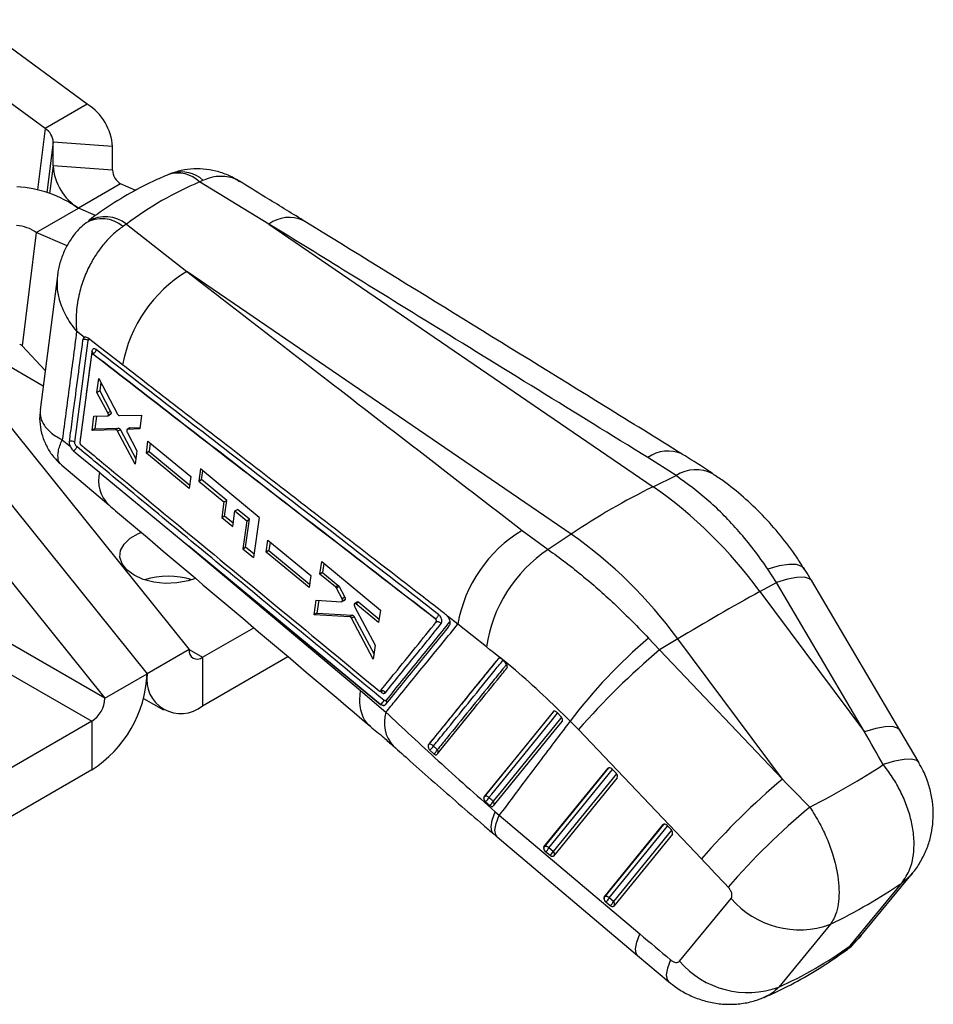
# Model space of a CAD drawing. Extents: x 64 to 609, y 23 to 424.
# Tile 8 of 8: x 511 to 609, y 296 to 401. Entities that reach past the tile are written whole.
import ezdxf

# ---------------------------------------------------------------- set-up
doc = ezdxf.new("R2010")
doc.units = 0
doc.header["$LTSCALE"] = 1.5
doc.layers.get('0').update_dxf_attribs({"linetype": 'CONTINUOUS'})

msp = doc.modelspace()

# ---------------------------------------------------------------- linework, layer by layer
at = {"color": 7, "linetype": 'CONTINUOUS'}
for p, q in [((518.4689, 391.88), (506.2033, 400.8884)), ((513.9787, 389.2879), (501.7131, 398.2963)), ((518.4689, 391.88), (513.9787, 389.2879)), ((514.8261, 385.3158), (514.8437, 387.8376)), ((521.1647, 387.3599), (514.8437, 387.8376)), ((521.1471, 384.8381), (521.1647, 387.3599)), ((521.1471, 384.8381), (514.8261, 385.3158)), ((522.012, 383.3879), (517.5219, 380.7958)), ((523.6348, 382.6894), (522.012, 383.3879)), ((530.4276, 383.5931), (530.7943, 383.7737)), ((537.8316, 379.1044), (530.4276, 383.5931)), ((513.0318, 378.2037), (517.5219, 380.7958)), ((519.348, 380.0098), (517.5219, 380.7958)), ((522.6508, 379.1037), (522.2584, 378.846)), ((522.6508, 379.1037), (529.0742, 374.0489)), ((537.8316, 379.1044), (578.7957, 351.1097)), ((513.0318, 378.2037), (511.5061, 366.1391)), ((516.32, 376.7885), (513.0318, 378.2037)), ((570.0383, 346.0542), (529.0742, 374.0489)), ((515.2762, 373.5714), (513.4435, 359.3133)), ((518.1669, 367.0258), (517.3289, 367.6697)), ((517.1362, 355.8656), (518.5704, 366.6818)), ((513.7671, 361.8308), (506.6333, 365.949)), ((511.5061, 366.1391), (513.9829, 363.5099)), ((519.0724, 365.2531), (519.0713, 365.2525)), ((519.0723, 365.2533), (519.0724, 365.2531)), ((518.923, 365.2052), (517.6755, 355.8363)), ((505.2652, 363.6801), (529.3314, 333.7419)), ((519.498, 361.1668), (519.6909, 362.6479)), ((519.6909, 362.6479), (521.6956, 358.8443)), ((519.9034, 362.2447), (519.7845, 361.3322)), ((500.7751, 361.088), (524.8413, 331.1498)), ((519.7845, 361.3322), (519.498, 361.1668)), ((520.6649, 358.9697), (519.498, 361.1668)), ((519.7845, 361.3322), (520.9514, 359.135)), ((520.9514, 359.135), (520.6649, 358.9697)), ((496.2849, 358.4959), (520.3512, 328.5577)), ((518.968, 357.1014), (519.1682, 358.6363)), ((519.1682, 358.6363), (520.6236, 358.6592)), ((519.4336, 358.6405), (519.2545, 357.2668)), ((520.6626, 358.6699), (520.9492, 358.8353)), ((520.9917, 358.8923), (520.7052, 358.7269)), ((521.8931, 358.6802), (524.2447, 358.7204)), ((524.2447, 358.7204), (524.0516, 357.2639)), ((519.2545, 357.2668), (518.968, 357.1014)), ((521.5026, 357.1797), (518.968, 357.1014)), ((519.2545, 357.2668), (521.7892, 357.3452)), ((521.7892, 357.3452), (521.5026, 357.1797)), ((521.9869, 357.1825), (521.7003, 357.0171)), ((523.5533, 353.5124), (521.7003, 357.0171)), ((521.9869, 357.1825), (523.6285, 354.078)), ((522.7115, 356.9118), (523.7434, 354.9423)), ((523.0025, 357.3744), (522.7159, 357.2089)), ((523.0396, 357.3851), (522.753, 357.2196)), ((524.0516, 357.2639), (522.753, 357.2196)), ((523.0396, 357.3851), (524.0724, 357.4203)), ((515.8027, 356.1156), (516.665, 355.3903)), ((524.7669, 354.6923), (524.935, 355.9539)), ((524.935, 355.9539), (529.5043, 352.183)), ((517.7767, 355.5818), (517.7893, 355.5706)), ((523.7434, 354.9423), (523.5533, 353.5124)), ((525.0536, 354.8579), (524.7669, 354.6923)), ((525.1734, 355.7571), (525.0536, 354.8579)), ((525.0536, 354.8579), (529.3821, 351.2818)), ((529.333, 350.9197), (524.7669, 354.6923)), ((581.2175, 352.2848), (578.2237, 354.2049)), ((515.7394, 353.4081), (520.7486, 349.1666)), ((519.7576, 352.6508), (519.956, 352.4868)), ((530.5329, 352.9953), (530.3567, 351.6956)), ((536.7878, 347.8384), (530.5329, 352.9953)), ((530.6437, 351.8612), (530.7709, 352.7991)), ((474.0357, 352.0292), (518.937, 326.1083)), ((519.956, 352.4868), (529.29, 344.7753)), ((529.5043, 352.183), (529.333, 350.9197)), ((530.3567, 351.6956), (530.6437, 351.8612)), ((530.3567, 351.6956), (533.0359, 349.4841)), ((533.323, 349.6499), (530.6437, 351.8612)), ((578.7957, 351.1097), (581.2175, 352.2848)), ((533.0359, 349.4841), (533.323, 349.6499)), ((533.0941, 347.981), (533.323, 349.6499)), ((533.0359, 349.4841), (532.8069, 347.8152)), ((533.9642, 346.8585), (534.1942, 348.528)), ((534.1942, 348.528), (534.4814, 348.6938)), ((534.1942, 348.528), (535.4582, 347.4846)), ((535.7454, 347.6505), (534.4814, 348.6938)), ((532.8069, 347.8152), (533.0941, 347.981)), ((532.8069, 347.8152), (533.9642, 346.8585)), ((534.0141, 347.2205), (533.0941, 347.981)), ((535.4582, 347.4846), (535.0448, 344.5)), ((535.332, 344.6659), (535.7454, 347.6505)), ((535.4582, 347.4846), (535.7454, 347.6505)), ((536.7878, 347.8384), (536.1919, 343.5505)), ((564.8007, 346.456), (567.5774, 344.4105)), ((537.5427, 344.1295), (537.7196, 345.3962)), ((537.7196, 345.3962), (542.2884, 341.6249)), ((570.0383, 346.0542), (567.5774, 344.4105)), ((529.29, 344.7753), (547.6001, 329.3732)), ((535.0448, 344.5), (535.332, 344.6659)), ((535.0448, 344.5), (536.1919, 343.5505)), ((536.2422, 343.9125), (535.332, 344.6659)), ((537.8301, 344.2954), (537.5427, 344.1295)), ((537.9565, 345.2006), (537.8301, 344.2954)), ((537.8301, 344.2954), (542.1597, 340.7178)), ((542.1084, 340.3565), (537.5427, 344.1295)), ((543.264, 341.7955), (543.4515, 343.1174)), ((543.6879, 342.9226), (543.5516, 341.9616)), ((591.9205, 340.8991), (591.0033, 342.3109)), ((542.2884, 341.6249), (542.1084, 340.3565)), ((543.5516, 341.9616), (543.264, 341.7955)), ((544.9236, 340.4266), (543.264, 341.7955)), ((543.5516, 341.9616), (545.2113, 340.5927)), ((545.2113, 340.5927), (544.9236, 340.4266)), ((545.3037, 340.4751), (545.016, 340.309)), ((545.6167, 339.1655), (545.016, 340.309)), ((545.3037, 340.4751), (545.9045, 339.3316)), ((590.1614, 339.9364), (591.9205, 340.8991)), ((601.3122, 324.9851), (591.9205, 340.8991)), ((605.0673, 325.1534), (595.6756, 341.0675)), ((542.644, 337.4438), (542.8684, 339.0154)), ((542.8684, 339.0154), (545.5637, 338.8518)), ((545.6115, 338.8625), (545.8993, 339.0287)), ((545.9045, 339.3316), (545.6167, 339.1655)), ((545.9348, 339.0674), (545.647, 338.9012)), ((590.1614, 339.9364), (601.3122, 324.9851)), ((543.13, 338.9995), (542.9315, 337.6097)), ((546.9575, 338.355), (549.166, 334.2278)), ((547.2485, 338.8266), (546.9606, 338.6604)), ((547.3922, 338.7938), (547.1044, 338.6277)), ((549.516, 336.6383), (547.1044, 338.6277)), ((547.3922, 338.7938), (549.5682, 336.999)), ((549.7077, 337.9625), (549.516, 336.6383)), ((542.9315, 337.6097), (542.644, 337.4438)), ((546.439, 337.2448), (542.644, 337.4438)), ((542.9315, 337.6097), (546.7268, 337.411)), ((546.7268, 337.411), (546.439, 337.2448)), ((546.9142, 337.2516), (546.6264, 337.0854)), ((548.9443, 332.7063), (546.6264, 337.0854)), ((546.9142, 337.2516), (549.0254, 333.2629)), ((555.5763, 337.0271), (555.5699, 337.0235)), ((555.5759, 337.0277), (555.5763, 337.0271)), ((557.9565, 336.449), (556.852, 337.2973)), ((556.852, 337.2973), (556.8642, 337.2807)), ((530.7457, 332.9253), (536.2129, 336.0814)), ((561.0023, 334.0346), (557.9565, 336.449)), ((578.3, 334.9774), (579.4665, 333.7096)), ((581.404, 334.8809), (579.4665, 333.7096)), ((592.5548, 319.9295), (581.404, 334.8809)), ((549.166, 334.2278), (548.9443, 332.7063)), ((529.3314, 333.7419), (524.8413, 331.1498)), ((530.7457, 327.7402), (539.8558, 332.9994)), ((530.7457, 332.9253), (530.7457, 327.7402)), ((562.2772, 332.7961), (562.2804, 332.798)), ((563.0341, 332.3476), (562.6068, 332.7451)), ((579.4665, 333.7096), (592.5548, 319.9295)), ((563.1274, 332.2376), (563.0341, 332.3476)), ((520.3512, 328.5577), (524.8413, 331.1498)), ((524.4662, 328.5419), (526.571, 327.3268)), ((547.6001, 329.3732), (550.2994, 327.0667)), ((549.7235, 327.9064), (549.7171, 327.9027)), ((568.1196, 327.1275), (560.7503, 318.0644)), ((568.1196, 327.1275), (568.1506, 327.1454)), ((568.5433, 327.0241), (568.5345, 327.0332)), ((568.9595, 326.5858), (568.5433, 327.0241)), ((518.937, 326.1083), (506.6333, 319.0055)), ((518.937, 326.1083), (518.937, 320.9232)), ((583.9141, 311.4292), (570.8258, 325.2092)), ((607.1172, 321.6769), (605.0677, 325.1528)), ((554.8318, 323.6116), (554.8303, 323.6107)), ((554.9799, 323.0367), (555.3947, 322.6365)), ((518.937, 320.9232), (506.6333, 313.8205)), ((567.1398, 312.708), (573.97, 321.1025)), ((574.007, 321.1238), (567.1768, 312.7294)), ((573.97, 321.1025), (574.007, 321.1238)), ((574.4003, 321.0032), (574.824, 320.5691)), ((574.9538, 320.081), (568.1631, 311.7352)), ((560.7798, 318.0815), (560.7503, 318.0644)), ((560.8517, 317.5943), (560.9225, 317.5223)), ((560.9225, 317.5223), (561.3762, 317.1316)), ((561.7274, 317.0594), (561.7515, 317.0776)), ((561.9519, 316.4639), (562.3783, 316.094)), ((562.3783, 316.094), (577.3561, 303.4416)), ((573.5577, 307.368), (579.8396, 315.0886)), ((579.8766, 315.11), (573.5946, 307.3893)), ((579.8396, 315.0886), (579.8766, 315.11)), ((580.2699, 314.9893), (580.6936, 314.5552)), ((580.8233, 314.0671), (574.581, 306.3951)), ((562.1379, 313.7916), (577.1158, 301.1392)), ((567.1768, 312.7294), (567.1398, 312.708)), ((567.7844, 311.7865), (567.3212, 312.172)), ((568.1332, 312.2335), (567.67, 312.619)), ((600.9303, 303.2348), (606.4252, 309.9276)), ((599.776, 302.1629), (605.271, 308.8557)), ((573.5946, 307.3893), (573.5577, 307.368)), ((574.2023, 306.4465), (573.739, 306.8319)), ((574.551, 306.8935), (574.0878, 307.2789)), ((581.5872, 300.5291), (587.0822, 307.2219)), ((597.6648, 304.4648), (592.1698, 297.772)), ((577.1152, 301.1396), (580.4017, 298.3658))]:
    msp.add_line(p, q, dxfattribs=at)
at = {"color": 8, "linetype": 'CONTINUOUS'}
for p, q in [((513.9787, 389.2879), (513.1509, 382.7412)), ((514.8437, 387.8376), (514.1639, 382.4621)), ((514.8261, 385.3158), (514.4531, 382.3667)), ((520.3512, 328.5577), (477.167, 353.4874)), ((529.3314, 333.7417), (530.7457, 332.9253)), ((549.6713, 329.3134), (549.8357, 329.1777)), ((567.67, 312.619), (574.4502, 320.9521)), ((574.8714, 320.515), (568.1332, 312.2335)), ((574.007, 321.1238), (574.029, 321.1458)), ((574.0878, 307.2789), (580.3198, 314.9382)), ((579.8766, 315.11), (579.8986, 315.1319)), ((580.741, 314.5011), (574.551, 306.8935)), ((599.1509, 301.5883), (599.776, 302.1629))]:
    msp.add_line(p, q, dxfattribs=at)
at = {"color": 7, "linetype": 'CONTINUOUS', "flags": 128}
for points in [[(522.2315, 364.0998), (521.7077, 364.5048), (519.567, 366.1598), (518.567, 366.9329)], [(516.9997, 354.93), (517.497, 354.519), (519.7576, 352.6508)], [(519.956, 352.4868), (539.49, 336.3565), (549.7235, 327.9064)], [(530.0106, 341.326), (529.2, 341.0622), (528.0147, 340.849), (526.7754, 340.8057), (525.5542, 340.9349), (524.4221, 341.229), (523.4448, 341.671), (522.6791, 342.2352), (522.1696, 342.8888), (521.9458, 343.5938), (522.0207, 344.3092), (522.3901, 344.9935), (523.0324, 345.6068), (523.9103, 346.1136), (524.2122, 346.2403)], [(549.7171, 327.9027), (533.3558, 341.4169), (529.29, 344.7753)], [(543.4515, 343.1174), (546.5796, 340.54), (549.7077, 337.9625)], [(568.1506, 327.1454), (564.447, 322.5913), (560.7798, 318.0815)], [(561.7515, 317.0776), (562.0592, 317.456), (563.2948, 318.9752), (568.2382, 325.0525), (569.0866, 326.0955)], [(568.1631, 311.7352), (568.1324, 311.7068), (568.0942, 311.6881), (568.0498, 311.6795), (568.0005, 311.6812), (567.9477, 311.6933), (567.893, 311.7154), (567.838, 311.7468), (567.7844, 311.7865)], [(574.581, 306.3951), (574.5502, 306.3668), (574.5121, 306.348), (574.4677, 306.3394), (574.4183, 306.3412), (574.3655, 306.3533), (574.3108, 306.3753), (574.2558, 306.4067), (574.2023, 306.4465)]]:
    msp.add_lwpolyline(points, dxfattribs=at)
at = {"color": 8, "linetype": 'CONTINUOUS', "flags": 128}
for points in [[(594.8936, 342.3499), (594.6315, 342.6101), (594.0515, 342.8104), (593.2334, 342.8267), (592.2055, 342.6582), (591.0033, 342.3109)], [(595.6756, 341.0675), (595.4378, 341.2961), (594.8937, 341.4532), (594.1069, 341.4381), (593.1044, 341.2513), (591.9205, 340.8991)], [(562.3193, 332.8314), (562.3088, 332.8246), (562.2804, 332.798)], [(561.2805, 317.9633), (561.5891, 318.3431), (562.8238, 319.8621), (567.7635, 325.9387), (568.5986, 326.9659)], [(569.009, 326.5253), (568.7548, 326.2126), (567.5193, 324.6932), (562.5782, 318.6157), (561.7316, 317.5743)], [(568.2597, 327.1824), (568.2065, 327.1701), (568.1506, 327.1454)], [(605.0673, 325.1534), (604.8295, 325.382), (604.2854, 325.5391), (603.4986, 325.524), (602.4961, 325.3372), (601.3122, 324.9851)], [(607.1177, 321.6761), (606.8691, 321.9113), (606.3153, 322.0634), (605.5164, 322.0414), (604.5, 321.8459), (603.3015, 321.4839)], [(574.007, 321.1238), (574.062, 321.1483), (574.1009, 321.1583)], [(561.7293, 314.1388), (561.5731, 314.3469), (561.4966, 314.8534), (561.6243, 315.567), (561.9519, 316.4639)], [(562.1379, 313.7916), (561.993, 313.9895), (561.9203, 314.4908), (562.0502, 315.2002), (562.3783, 316.094)], [(579.8766, 315.11), (579.9316, 315.1344), (579.9705, 315.1444)], [(606.4256, 309.9281), (606.2045, 309.6741), (605.271, 308.8557)], [(577.1158, 301.1392), (576.9708, 301.3371), (576.8982, 301.8384), (577.028, 302.5478), (577.3561, 303.4416)], [(600.9303, 303.2348), (600.7095, 302.9812), (599.776, 302.1629)], [(580.6368, 300.6726), (580.3089, 299.7721), (580.1817, 299.0587), (580.2596, 298.5565), (580.4016, 298.3658)]]:
    msp.add_lwpolyline(points, dxfattribs=at)
at = {"color": 7, "linetype": 'CONTINUOUS'}
for centre, radius, start, end in [((515.3738, 386.97), 5.8041, 3.851737, 57.773662), ((512.9857, 387.7125), 1.8623, 3.851737, 57.773662), ((520.617, 385.7057), 5.8041, 183.851737, 237.773662), ((523.0051, 384.9632), 1.8623, 183.851737, 237.773662), ((510.1625, 370.2195), 12.8848, 55.168084, 86.481766), ((510.6705, 374.8102), 4.1342, 55.168084, 86.481766), ((536.6901, 361.4831), 14.6936, 121.219349, 169.741668), ((509.601, 363.5401), 3.2224, 53.757971, 59.021122), ((518.2274, 366.2353), 0.5631, 52.471058, 113.702212), ((516.7915, 355.4191), 0.564, 52.334595, 113.449735), ((611.3105, 284.6737), 73.9659, 116.077797, 123.916826), ((550.5878, 311.0488), 48.9955, 36.128345, 54.849613), ((572.4109, 333.907), 14.6762, 121.234179, 170.026066), ((541.8304, 305.9933), 48.9955, 36.128345, 54.849613), ((576.0656, 331.7603), 15.2341, 123.861256, 171.414105), ((527.0864, 333.1549), 8.4124, 72.56292, 107.43708), ((703.8757, 132.8434), 236.2593, 118.771089, 121.223535), ((614.4896, 292.3864), 55.8899, 130.354599, 142.868956), ((530.1936, 333.6021), 0.8734, 170.785963, 309.203285), ((630.5977, 273.0923), 79.3022, 130.147902, 138.91383), ((512.0223, 331.7332), 12.8323, 302.605478, 357.394522), ((528.4408, 330.566), 3.6465, 170.785963, 309.203285), ((517.2808, 328.6975), 3.0736, 302.605478, 357.394522), ((549.8579, 328.9198), 0.4411, 31.398175, 109.620924), ((549.4141, 328.4966), 0.6664, 297.656914, 347.910295), ((555.1359, 323.4367), 0.3507, 150.096025, 206.01861), ((555.006, 323.22), 0.4285, 34.435457, 113.978694), ((554.4787, 323.8656), 0.9686, 301.162557, 335.401317), ((554.8801, 323.4705), 0.9799, 301.671298, 335.502934), ((573.9246, 320.5389), 0.6647, 44.30241, 45.90348), ((574.5723, 320.2409), 0.4136, 337.26618, 52.515193), ((643.6859, 259.3123), 79.3022, 130.147902, 138.91383), ((561.1865, 317.8925), 0.4484, 155.079947, 221.698025), ((560.9535, 317.6978), 0.4211, 39.074597, 114.363083), ((560.123, 318.537), 1.2918, 308.23621, 333.634002), ((560.5532, 318.1562), 1.3142, 308.770777, 333.716353), ((647.1374, 255.5904), 80.2255, 130.093892, 138.809324), ((579.7942, 314.525), 0.6647, 44.30241, 45.90348), ((580.4418, 314.227), 0.4136, 337.26618, 52.515193), ((567.3504, 312.348), 0.419, 40.291623, 114.472226), ((567.582, 312.5405), 0.4471, 155.015473, 221.482677), ((567.7435, 312.6782), 0.6592, 221.148784, 230.160211), ((566.4339, 313.2239), 1.3762, 310.147819, 333.923601), ((566.8971, 312.8385), 1.3762, 310.147819, 333.923601), ((573.9999, 307.2005), 0.4471, 155.015473, 221.482677), ((573.7682, 307.0079), 0.419, 40.291623, 114.472226), ((574.1614, 307.3381), 0.6592, 221.148784, 230.160211), ((572.8517, 307.8838), 1.3762, 310.147819, 333.923601), ((573.3149, 307.4984), 1.3762, 310.147819, 333.923601), ((594.3658, 313.4902), 9.6095, 220.715635, 290.078631), ((588.8708, 306.7974), 9.6095, 220.715635, 290.078631)]:
    msp.add_arc(centre, radius, start, end, dxfattribs=at)
at = {"color": 8, "linetype": 'CONTINUOUS'}
for centre, radius, start, end in [((528.1317, 381.2822), 3.2576, 45.187901, 108.133215), ((528.4799, 381.2419), 3.4302, 47.568384, 105.779607), ((520.01, 376.2074), 3.4667, 49.566149, 120.010026), ((520.3448, 376.1043), 3.7834, 52.446653, 117.833207), ((539.9884, 376.1803), 3.6334, 65.922073, 126.41234), ((518.8323, 365.3893), 0.2268, 355.308781, 55.709139), ((580.3817, 351.2742), 3.6395, 66.048729, 126.366246), ((523.4094, 351.8051), 3.7485, 166.961281, 224.804206), ((583.3612, 349.0087), 3.915, 62.992266, 123.198512), ((562.439, 332.5119), 0.3271, 86.154992, 119.012996), ((550.0082, 328.1233), 0.3688, 344.887419, 35.939661), ((553.7828, 325.9407), 3.6609, 162.086725, 222.312456), ((555.4984, 322.8236), 0.3642, 339.932711, 41.329056), ((561.4996, 317.3118), 0.3503, 326.093057, 48.52296), ((567.8937, 311.9608), 0.3629, 335.338394, 48.714514), ((574.3116, 306.6208), 0.3629, 335.338394, 48.714514)]:
    msp.add_arc(centre, radius, start, end, dxfattribs=at)
at = {"color": 7, "linetype": 'CONTINUOUS'}
for centre, major_axis, ratio, start_param, end_param in [((565.271, 296.7944), (-33.958, 87.1575), 0.61574214, 0.01658565, 0.17153462), ((561.0208, 313.288), (-16.5129, 19.8885), 0.59016631, 4.82514346, 4.87495255), ((592.8121, 258.6973), (-212.8182, 384.1415), 0.0907652, 4.82612056, 4.83535428), ((574.2516, 320.8072), (-0.2618, 0.3153), 0.59020838, 4.89454271, 6.3991566), ((536.3978, 334.3397), (80.6679, 7.3339), 0.39538686, 5.49741955, 5.65348504), ((592.8121, 258.6973), (-314.0975, 325.536), 0.09402959, 4.80111783, 4.81035155), ((580.1212, 314.7933), (-0.2618, 0.3153), 0.59020838, 4.89454271, 6.3991566), ((567.4214, 312.4127), (-0.2618, 0.3153), 0.59020838, 0.11597129, 1.61524178), ((587.1576, 254.0214), (-307.6714, 329.225), 0.08212309, 4.80130805, 4.81054176), ((536.3978, 334.3397), (82.3117, -5.6149), 0.48294219, 5.58424712, 5.73578912), ((573.8392, 307.0727), (-0.2618, 0.3153), 0.59020838, 0.11597129, 1.61524178), ((631.3219, 307.8131), (343.3957, -285.7547), 0.08510983, 4.62568484, 4.63532674), ((572.989, 378.9075), (-7.5739, 84.1685), 0.65052761, 3.35851628, 3.51005828)]:
    msp.add_ellipse(centre, major_axis=major_axis, ratio=ratio, start_param=start_param, end_param=end_param, dxfattribs=at)
for points, knots in [([(527.118, 384.378), (526.5658, 384.1402), (525.0623, 383.4927), (522.6918, 382.2395), (520.4068, 380.8071), (519.0738, 379.8177), (518.5804, 379.4515)], [0, 0, 0, 0, 0.18322704, 0.49889866, 0.81453851, 1, 1, 1, 1]), ([(527.7276, 384.6047), (527.5633, 384.5527), (527.3561, 384.4872), (527.1619, 384.3895), (527.1217, 384.3693)], [0, 0, 0, 0, 0.7933634, 1, 1, 1, 1]), ([(534.6858, 383.6716), (534.2847, 383.8975), (533.4846, 384.3479), (532.1784, 384.777), (530.8328, 385.0063), (529.4844, 384.9927), (528.3763, 384.8318), (527.76, 384.5938), (527.5595, 384.5164)], [0, 0, 0, 0, 0.1859586, 0.37089382, 0.55300277, 0.73441455, 0.91361636, 1, 1, 1, 1]), ([(541.4709, 379.4971), (540.1234, 380.3276), (537.8633, 381.7207), (535.6019, 383.1095), (534.6889, 383.6703)], [0, 0, 0, 0, 0.59623978, 1, 1, 1, 1]), ([(518.2921, 379.1848), (518.0705, 379.0043), (517.5158, 378.5525), (516.7922, 377.6397), (516.1148, 376.5168), (515.6324, 375.2852), (515.3606, 374.2947), (515.3096, 373.7117), (515.2971, 373.5689)], [0, 0, 0, 0, 0.1309747, 0.32795143, 0.53131174, 0.73178367, 0.93428131, 1, 1, 1, 1]), ([(578.2237, 354.2049), (570.416, 359.0202), (556.9553, 367.322), (543.4875, 375.6197), (537.8316, 379.1044)], [0, 0, 0, 0, 0.58004134, 1, 1, 1, 1]), ([(581.8675, 354.5949), (579.1348, 356.2806), (565.674, 364.5841), (552.2043, 372.8826), (541.4691, 379.4964)], [0, 0, 0, 0, 0.20301295, 1, 1, 1, 1]), ([(522.2584, 378.846), (521.9248, 378.5966), (521.2491, 378.0912), (520.3327, 377.133), (519.5071, 376.0557), (518.7527, 374.8071), (518.0918, 373.362), (517.5463, 371.6244), (517.2329, 369.6843), (517.253, 368.3352), (517.3282, 367.6755), (517.3289, 367.6697)], [0, 0, 0, 0, 0.10500382, 0.2127094, 0.31476301, 0.41917291, 0.54335615, 0.67158342, 0.83090562, 0.99851655, 1, 1, 1, 1]), ([(529.0742, 374.0489), (534.0736, 370.1852), (545.9781, 360.985), (557.8908, 351.7897), (564.8007, 346.456)], [0, 0, 0, 0, 0.419958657, 1, 1, 1, 1]), ([(517.3289, 367.6697), (517.0716, 365.7165), (516.5643, 361.8647), (516.0542, 358.0137), (515.8027, 356.1156)], [0, 0, 0, 0, 0.507097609, 1, 1, 1, 1]), ([(516.5671, 355.9365), (516.5942, 356.1404), (516.7299, 357.1598), (517.2091, 360.7643), (517.659, 364.1654), (518.001, 366.7509)], [0, 0, 0, 0, 0.05656154, 0.2828077, 1, 1, 1, 1]), ([(518.001, 366.7509), (518.0154, 366.8118), (518.044, 366.9336), (518.1203, 367.0031), (518.165, 367.0248), (518.1669, 367.0258)], [0, 0, 0, 0, 0.48907505, 0.97815196, 1, 1, 1, 1]), ([(518.567, 366.9329), (518.5117, 366.9689), (518.3982, 367.0424), (518.2597, 367.059), (518.1907, 367.0343), (518.1669, 367.0258)], [0, 0, 0, 0, 0.38413535, 0.78719095, 1, 1, 1, 1]), ([(518.96, 365.5766), (518.933, 365.3727), (518.7977, 364.353), (518.3831, 361.2298), (517.9949, 358.3101), (517.7151, 356.2063)], [0, 0, 0, 0, 0.0653014, 0.32650701, 1, 1, 1, 1]), ([(519.0713, 365.2525), (519.056, 365.2624), (519.0255, 365.2822), (518.9827, 365.2859), (518.9486, 365.2692), (518.9294, 365.2388), (518.9246, 365.2137), (518.923, 365.2052)], [0, 0, 0, 0, 0.22112713, 0.44224352, 0.66365234, 0.88555983, 1, 1, 1, 1]), ([(519.4038, 365.7188), (519.3806, 365.7352), (519.3121, 365.7836), (519.1988, 365.8206), (519.083, 365.8016), (518.9946, 365.7216), (518.9716, 365.6252), (518.96, 365.5766)], [0, 0, 0, 0, 0.11306271, 0.33420756, 0.55523593, 0.77620759, 1, 1, 1, 1]), ([(519.0579, 365.3705), (519.058, 365.3711), (519.0586, 365.3728), (519.0386, 365.3267), (518.9971, 365.2989), (518.975, 365.2842)], [0, 0, 0, 0, 0.162382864, 0.555113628, 1, 1, 1, 1]), ([(555.5699, 337.0235), (549.4848, 341.7281), (537.3144, 351.1373), (525.1523, 360.5474), (519.0713, 365.2525)], [0, 0, 0, 0, 0.49999995, 1, 1, 1, 1]), ([(519.4038, 365.7188), (519.3954, 365.6754), (519.3786, 365.5887), (519.2992, 365.4501), (519.1926, 365.3274), (519.1124, 365.278), (519.0723, 365.2533)], [0, 0, 0, 0, 0.25000002, 0.50000003, 0.75000002, 1, 1, 1, 1]), ([(519.0724, 365.2531), (525.149, 360.5528), (537.3128, 351.1439), (549.4846, 341.7358), (555.5759, 337.0277)], [0, 0, 0, 0, 0.49956331, 1, 1, 1, 1]), ([(555.9076, 337.4866), (549.8163, 342.1959), (537.6443, 351.6061), (525.4804, 361.0173), (519.4038, 365.7188)], [0, 0, 0, 0, 0.50043853, 1, 1, 1, 1]), ([(556.6604, 337.4965), (556.4935, 337.6255), (555.6123, 338.3061), (551.8745, 341.1931), (542.6489, 348.3197), (532.0538, 356.5069), (524.3168, 362.4878), (522.2315, 364.0998)], [0, 0, 0, 0, 0.01454472, 0.07675068, 0.32557456, 0.81822557, 1, 1, 1, 1]), ([(513.4721, 359.313), (513.4397, 359.0963), (513.3469, 358.4747), (513.4397, 357.4273), (513.7423, 356.1999), (514.2896, 355.0595), (514.9687, 354.1061), (515.5103, 353.6254), (515.7471, 353.4153)], [0, 0, 0, 0, 0.09941562, 0.28521156, 0.47270293, 0.67153948, 0.85641173, 1, 1, 1, 1]), ([(520.7052, 358.7269), (520.7094, 358.7478), (520.7179, 358.7895), (520.7059, 358.8694), (520.6844, 358.9309), (520.6681, 358.9632), (520.6649, 358.9697)], [0, 0, 0, 0, 0.30750227, 0.61498832, 0.92296556, 1, 1, 1, 1]), ([(520.9514, 359.135), (520.9635, 359.1084), (520.9878, 359.0551), (521.0025, 358.974), (520.9999, 358.921), (520.993, 358.8969), (520.9917, 358.8923)], [0, 0, 0, 0, 0.30916809, 0.6183736, 0.92668108, 1, 1, 1, 1]), ([(520.6236, 358.6592), (520.6396, 358.6623), (520.6717, 358.6684), (520.6954, 358.7), (520.7036, 358.7225), (520.7052, 358.7269)], [0, 0, 0, 0, 0.446236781, 0.892498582, 1, 1, 1, 1]), ([(520.9917, 358.8923), (520.9844, 358.8742), (520.9742, 358.8489), (520.9534, 358.8407), (520.9475, 358.8384)], [0, 0, 0, 0, 0.7143678, 1, 1, 1, 1]), ([(521.6956, 358.8443), (521.7103, 358.8197), (521.7397, 358.7706), (521.7959, 358.7159), (521.8491, 358.6846), (521.8798, 358.6815), (521.8931, 358.6802)], [0, 0, 0, 0, 0.26623422, 0.5324601, 0.79884626, 1, 1, 1, 1]), ([(521.7003, 357.0171), (521.6856, 357.0416), (521.6561, 357.0906), (521.6, 357.1447), (521.5467, 357.1759), (521.516, 357.1786), (521.5026, 357.1797)], [0, 0, 0, 0, 0.26532983, 0.53065143, 0.79612955, 1, 1, 1, 1]), ([(521.7892, 357.3452), (521.8068, 357.343), (521.842, 357.3388), (521.8999, 357.2992), (521.9503, 357.2451), (521.9758, 357.2015), (521.9869, 357.1825)], [0, 0, 0, 0, 0.2651272, 0.53024162, 0.79563464, 1, 1, 1, 1]), ([(522.6701, 357.1411), (522.6674, 357.1249), (522.6613, 357.0871), (522.671, 357.014), (522.6919, 356.9517), (522.7081, 356.9187), (522.7115, 356.9118)], [0, 0, 0, 0, 0.24925687, 0.58070943, 0.91226687, 1, 1, 1, 1]), ([(522.753, 357.2196), (522.7371, 357.2161), (522.7053, 357.2091), (522.6803, 357.1748), (522.6723, 357.1484), (522.6701, 357.1411)], [0, 0, 0, 0, 0.41989597, 0.83981472, 1, 1, 1, 1]), ([(523.0043, 357.3713), (523.0096, 357.3756), (523.0197, 357.3838), (523.0332, 357.3846), (523.0396, 357.3851)], [0, 0, 0, 0, 0.52011117, 1, 1, 1, 1]), ([(516.665, 355.3903), (516.6412, 355.4522), (516.5864, 355.5947), (516.556, 355.7859), (516.5641, 355.8955), (516.5671, 355.9365)], [0, 0, 0, 0, 0.32432672, 0.74653272, 1, 1, 1, 1]), ([(517.3417, 355.3861), (517.3242, 355.4021), (517.2799, 355.4424), (517.2164, 355.5319), (517.163, 355.6463), (517.1321, 355.7647), (517.1348, 355.8322), (517.1362, 355.8656)], [0, 0, 0, 0, 0.14062934, 0.35531755, 0.56997482, 0.78713804, 1, 1, 1, 1]), ([(517.6755, 355.8363), (517.6748, 355.8175), (517.6733, 355.78), (517.6906, 355.7141), (517.7203, 355.6507), (517.7517, 355.6069), (517.7714, 355.587), (517.7767, 355.5818)], [0, 0, 0, 0, 0.2297669, 0.45954601, 0.68898672, 0.91782169, 1, 1, 1, 1]), ([(516.665, 355.3903), (516.6956, 355.3281), (516.7645, 355.1876), (516.8864, 355.0314), (516.9711, 354.9556), (516.9997, 354.93)], [0, 0, 0, 0, 0.34499194, 0.77873065, 1, 1, 1, 1]), ([(517.3417, 355.3861), (517.3377, 355.3642), (517.3271, 355.3059), (517.2804, 355.2019), (517.2008, 355.0887), (517.1031, 354.9909), (517.034, 354.9502), (516.9997, 354.93)], [0, 0, 0, 0, 0.13279198, 0.35532095, 0.57120637, 0.78709173, 1, 1, 1, 1]), ([(550.0657, 328.357), (544.5341, 332.9259), (534.3375, 341.3478), (523.4302, 350.3569), (518.0541, 354.7977), (517.3417, 355.3861)], [0, 0, 0, 0, 0.5070623, 0.93468419, 1, 1, 1, 1]), ([(517.7893, 355.5706), (517.902, 355.4776), (518.7206, 354.8022), (522.3625, 351.7977), (532.8448, 343.1496), (542.6226, 335.0823), (549.5767, 329.3448)], [0, 0, 0, 0, 0.01064376, 0.07726343, 0.34374214, 1, 1, 1, 1]), ([(585.1285, 352.4967), (584.9027, 352.6495), (583.8436, 353.3663), (582.7275, 354.0474), (581.8493, 354.5832)], [0, 0, 0, 0, 0.2131827, 1, 1, 1, 1]), ([(591.0033, 342.3109), (590.5153, 343.0108), (589.5365, 344.415), (587.4785, 346.9059), (584.7506, 349.7058), (582.4036, 351.419), (581.2175, 352.2848)], [0, 0, 0, 0, 0.17356865, 0.34818647, 0.67061784, 1, 1, 1, 1]), ([(594.8677, 342.3338), (594.6105, 342.7533), (593.8403, 344.0098), (592.3615, 345.9328), (590.4692, 348.085), (588.4212, 350.017), (586.6405, 351.4895), (585.497, 352.2269), (585.122, 352.4687)], [0, 0, 0, 0, 0.101276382, 0.303385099, 0.504697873, 0.702829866, 0.902549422, 1, 1, 1, 1]), ([(520.7485, 349.1647), (520.991, 348.9595), (530.2722, 341.1094), (539.551, 333.2583), (548.5873, 325.6123)], [0, 0, 0, 0, 0.02613374, 1, 1, 1, 1]), ([(567.5774, 344.4105), (568.2045, 343.9603), (569.4626, 343.0573), (571.8844, 341.1131), (574.8644, 338.491), (577.1468, 336.1568), (578.3, 334.9774)], [0, 0, 0, 0, 0.17534807, 0.35178015, 0.67247299, 1, 1, 1, 1]), ([(595.6756, 341.0675), (595.6115, 341.1758), (595.3546, 341.6092), (595.0899, 342.0345), (594.8913, 342.3535)], [0, 0, 0, 0, 0.24980047, 1, 1, 1, 1]), ([(545.016, 340.309), (545.0014, 340.3337), (544.9743, 340.3798), (544.9397, 340.4118), (544.9236, 340.4266)], [0, 0, 0, 0, 0.53613808, 1, 1, 1, 1]), ([(545.2113, 340.5927), (545.2299, 340.5752), (545.2645, 340.5427), (545.2913, 340.4965), (545.3037, 340.4751)], [0, 0, 0, 0, 0.53615834, 1, 1, 1, 1]), ([(545.647, 338.9012), (545.6538, 338.9197), (545.6675, 338.9566), (545.6638, 339.0326), (545.6455, 339.105), (545.6249, 339.1482), (545.6167, 339.1655)], [0, 0, 0, 0, 0.27269956, 0.54538121, 0.81858672, 1, 1, 1, 1]), ([(545.9348, 339.0674), (545.9258, 339.0507), (545.9163, 339.0332), (545.8998, 339.0295), (545.899, 339.0293)], [0, 0, 0, 0, 0.953297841, 1, 1, 1, 1]), ([(545.9045, 339.3316), (545.9165, 339.3051), (545.9405, 339.2522), (545.9547, 339.1713), (545.9517, 339.108), (545.9395, 339.0788), (545.9348, 339.0674)], [0, 0, 0, 0, 0.274841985, 0.549718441, 0.823728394, 1, 1, 1, 1]), ([(545.5637, 338.8518), (545.5806, 338.8532), (545.6153, 338.856), (545.6362, 338.8859), (545.647, 338.9012)], [0, 0, 0, 0, 0.48588248, 1, 1, 1, 1]), ([(546.9211, 338.6129), (546.9154, 338.5935), (546.9039, 338.5547), (546.9108, 338.4776), (546.9309, 338.4087), (546.9505, 338.3691), (546.9575, 338.355)], [0, 0, 0, 0, 0.28125141, 0.56248029, 0.84434084, 1, 1, 1, 1]), ([(547.1044, 338.6277), (547.0853, 338.641), (547.047, 338.6677), (546.9923, 338.675), (546.9472, 338.6582), (546.9296, 338.6277), (546.9211, 338.6129)], [0, 0, 0, 0, 0.25436034, 0.5087513, 0.76235762, 1, 1, 1, 1]), ([(547.2496, 338.8243), (547.2606, 338.8299), (547.2858, 338.8426), (547.3369, 338.8323), (547.374, 338.8065), (547.3922, 338.7938)], [0, 0, 0, 0, 0.28230967, 0.64788719, 1, 1, 1, 1]), ([(546.6264, 337.0854), (546.6116, 337.1099), (546.582, 337.1588), (546.5256, 337.2123), (546.4763, 337.2398), (546.4488, 337.2435), (546.439, 337.2448)], [0, 0, 0, 0, 0.28176847, 0.56353278, 0.8452849, 1, 1, 1, 1]), ([(546.7268, 337.411), (546.7449, 337.4074), (546.7812, 337.4003), (546.839, 337.3568), (546.8842, 337.3039), (546.9063, 337.2654), (546.9142, 337.2516)], [0, 0, 0, 0, 0.28060439, 0.56117455, 0.8425305, 1, 1, 1, 1]), ([(555.6141, 336.9786), (555.6134, 336.9795), (555.5997, 336.9969), (555.5844, 337.0105), (555.5699, 337.0235)], [0, 0, 0, 0, 0.05091804, 1, 1, 1, 1]), ([(555.5759, 337.0277), (555.6155, 337.052), (555.6949, 337.1006), (555.8007, 337.2211), (555.8805, 337.3575), (555.8986, 337.4436), (555.9076, 337.4866)], [0, 0, 0, 0, 0.25000004, 0.50000005, 0.75000004, 1, 1, 1, 1]), ([(555.5763, 337.0271), (555.5879, 337.0141), (555.6011, 336.9994), (555.6127, 336.9808), (555.6141, 336.9786)], [0, 0, 0, 0, 0.87964304, 1, 1, 1, 1]), ([(555.6645, 336.6989), (555.6712, 336.7104), (555.6855, 336.7351), (555.6896, 336.7913), (555.6784, 336.856), (555.6532, 336.9222), (555.6272, 336.9597), (555.6141, 336.9786)], [0, 0, 0, 0, 0.18224143, 0.3920721, 0.59351782, 0.79527535, 1, 1, 1, 1]), ([(556.1904, 336.5167), (556.1932, 336.5203), (556.2209, 336.557), (556.2578, 336.6502), (556.2647, 336.8219), (556.2254, 337.0145), (556.1443, 337.2053), (556.0343, 337.3732), (555.9485, 337.4499), (555.9076, 337.4866)], [0, 0, 0, 0, 0.01827139, 0.18445081, 0.35072188, 0.51699965, 0.68138796, 0.84778887, 1, 1, 1, 1]), ([(556.852, 337.2973), (556.8396, 337.3136), (556.7802, 337.3913), (556.7133, 337.4501), (556.6604, 337.4965)], [0, 0, 0, 0, 0.2104118, 1, 1, 1, 1]), ([(556.8642, 337.2807), (556.8994, 337.2269), (556.9816, 337.1013), (557.0713, 336.8739), (557.1157, 336.632), (557.1039, 336.4107), (557.047, 336.313), (557.0181, 336.2633)], [0, 0, 0, 0, 0.15687178, 0.36600279, 0.57500504, 0.78377514, 1, 1, 1, 1]), ([(549.7097, 329.3352), (549.8116, 329.4612), (550.3208, 330.0912), (552.3044, 332.5451), (554.1884, 334.8741), (555.6645, 336.6989)], [0, 0, 0, 0, 0.0513526, 0.256763, 1, 1, 1, 1]), ([(557.0181, 336.2633), (555.885, 334.8634), (553.6187, 332.0635), (551.3556, 329.2653), (550.2241, 327.8662)], [0, 0, 0, 0, 0.49999994, 1, 1, 1, 1]), ([(550.2343, 329.1496), (551.2263, 330.377), (553.2103, 332.8321), (555.1971, 335.2885), (556.1904, 336.5167)], [0, 0, 0, 0, 0.49998375, 1, 1, 1, 1]), ([(550.2994, 327.0667), (550.6465, 327.4917), (552.1414, 329.3219), (554.6933, 332.4487), (556.8992, 335.1529), (557.9565, 336.449)], [0, 0, 0, 0, 0.13605597, 0.58592309, 1, 1, 1, 1]), ([(557.0976, 336.7375), (555.9649, 335.3374), (553.6996, 332.5373), (551.4377, 329.7389), (550.3068, 328.3398)], [0, 0, 0, 0, 0.50001204, 1, 1, 1, 1]), ([(555.6645, 336.6989), (555.6934, 336.7096), (555.7583, 336.7336), (555.8776, 336.7293), (556.0048, 336.6868), (556.1022, 336.6194), (556.1605, 336.5583), (556.1827, 336.5274), (556.1904, 336.5167)], [0, 0, 0, 0, 0.171798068, 0.386649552, 0.601504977, 0.816365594, 0.936230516, 1, 1, 1, 1]), ([(569.931, 326.1238), (568.9675, 327.0642), (567.0233, 328.9618), (564.019, 331.6551), (562.0274, 333.2261), (561.0023, 334.0346)], [0, 0, 0, 0, 0.322822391, 0.651459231, 1, 1, 1, 1]), ([(562.2772, 332.7961), (561.0354, 331.2649), (558.5519, 328.2024), (556.0708, 325.1413), (554.8303, 323.6107)], [0, 0, 0, 0, 0.49999997, 1, 1, 1, 1]), ([(562.2804, 332.798), (560.9668, 331.1784), (559.4857, 329.3521), (557.003, 326.2901), (555.8337, 324.8475), (554.8318, 323.6116)], [0, 0, 0, 0, 0.52879468, 0.596283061, 1, 1, 1, 1]), ([(562.6068, 332.7451), (562.5747, 332.7709), (562.5106, 332.8227), (562.4136, 332.8532), (562.3313, 332.8463), (562.2944, 332.8121), (562.2772, 332.7961)], [0, 0, 0, 0, 0.25794723, 0.515895, 0.77383153, 1, 1, 1, 1]), ([(555.735, 322.5778), (555.8369, 322.7034), (556.3485, 323.3344), (558.4995, 325.9871), (560.8837, 328.9267), (562.8589, 331.3613), (563.1932, 331.7734)], [0, 0, 0, 0, 0.04100642, 0.20592043, 0.86557651, 1, 1, 1, 1]), ([(563.1932, 331.7734), (563.2071, 331.7967), (563.2357, 331.8446), (563.2406, 331.9524), (563.214, 332.0746), (563.1695, 332.1728), (563.1361, 332.2243), (563.1274, 332.2376)], [0, 0, 0, 0, 0.22035183, 0.45307889, 0.68580626, 0.91853342, 1, 1, 1, 1]), ([(549.5767, 329.3448), (549.5914, 329.3345), (549.6217, 329.3133), (549.6654, 329.3071), (549.6943, 329.3184), (549.7066, 329.3318), (549.7097, 329.3352)], [0, 0, 0, 0, 0.28809773, 0.59680564, 0.89556244, 1, 1, 1, 1]), ([(549.6914, 329.3098), (549.7018, 329.3175), (549.7358, 329.3426), (549.8004, 329.3348), (549.8103, 329.3312), (549.814, 329.3299)], [0, 0, 0, 0, 0.21697652, 0.70787106, 1, 1, 1, 1]), ([(549.8357, 329.1777), (549.8514, 329.1654), (549.912, 329.1184), (550.0194, 329.0713), (550.1455, 329.0701), (550.2047, 329.123), (550.2343, 329.1496)], [0, 0, 0, 0, 0.10505745, 0.40291569, 0.70063284, 1, 1, 1, 1]), ([(550.2241, 327.8662), (550.1867, 327.8327), (550.1117, 327.7656), (549.9521, 327.7667), (549.8153, 327.8263), (549.7378, 327.8866), (549.7171, 327.9027)], [0, 0, 0, 0, 0.297196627, 0.594384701, 0.891808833, 1, 1, 1, 1]), ([(550.3068, 328.3398), (550.3009, 328.3333), (550.2786, 328.3089), (550.2268, 328.2889), (550.1481, 328.2994), (550.0932, 328.3378), (550.0657, 328.357)], [0, 0, 0, 0, 0.10722546, 0.40475923, 0.70233182, 1, 1, 1, 1]), ([(550.2994, 327.0667), (551.2, 326.2193), (553.0051, 324.5209), (555.8678, 321.8861), (558.8411, 319.1963), (560.9133, 317.3762), (561.9519, 316.4639)], [0, 0, 0, 0, 0.24713254, 0.49535978, 0.7470679, 1, 1, 1, 1]), ([(568.5345, 327.0332), (568.501, 327.0635), (568.434, 327.1242), (568.3247, 327.1755), (568.2251, 327.1885), (568.1569, 327.1663), (568.1288, 327.1371), (568.1196, 327.1275)], [0, 0, 0, 0, 0.22366766, 0.44736559, 0.67023426, 0.89168828, 1, 1, 1, 1]), ([(569.0866, 326.0955), (569.1003, 326.1186), (569.1284, 326.1661), (569.1291, 326.2707), (569.0958, 326.388), (569.0357, 326.4985), (568.9826, 326.5593), (568.9595, 326.5858)], [0, 0, 0, 0, 0.20039909, 0.41247386, 0.62454732, 0.83661692, 1, 1, 1, 1]), ([(548.6129, 325.5673), (549.0967, 325.1776), (549.9157, 324.5179), (550.7292, 323.7714), (551.0622, 323.4658)], [0, 0, 0, 0, 0.59064764, 1, 1, 1, 1]), ([(569.931, 326.1238), (569.5846, 325.6668), (568.023, 323.607), (565.5021, 320.2671), (563.3369, 317.3747), (562.3783, 316.094)], [0, 0, 0, 0, 0.137079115, 0.617938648, 1, 1, 1, 1]), ([(551.0752, 323.4778), (551.6774, 322.9396), (553.0942, 321.6731), (555.421, 319.6119), (558.0354, 317.3226), (560.1369, 315.4988), (561.393, 314.4311), (561.7322, 314.1428)], [0, 0, 0, 0, 0.18221374, 0.42873639, 0.66902165, 0.91062269, 1, 1, 1, 1]), ([(554.8303, 323.6107), (554.8157, 323.5859), (554.7865, 323.5362), (554.7825, 323.4248), (554.8014, 323.3362), (554.8185, 323.2889), (554.8207, 323.2829)], [0, 0, 0, 0, 0.31799691, 0.63599375, 0.95399241, 1, 1, 1, 1]), ([(554.8207, 323.2829), (554.8389, 323.2415), (554.8754, 323.1588), (554.9378, 323.0788), (554.974, 323.0426), (554.9799, 323.0367)], [0, 0, 0, 0, 0.45558331, 0.91116669, 1, 1, 1, 1]), ([(555.7719, 323.0642), (555.6826, 323.15), (555.5448, 323.2825), (555.4077, 323.4155), (555.3594, 323.4624)], [0, 0, 0, 0, 0.6479198, 1, 1, 1, 1]), ([(555.3947, 322.6365), (555.4136, 322.6197), (555.464, 322.5752), (555.5509, 322.5308), (555.6429, 322.5194), (555.7031, 322.543), (555.7282, 322.5703), (555.735, 322.5778)], [0, 0, 0, 0, 0.15137039, 0.40278653, 0.65420434, 0.9056232, 1, 1, 1, 1]), ([(605.271, 308.8557), (605.5989, 309.3309), (606.1366, 310.1103), (606.5056, 311.5561), (606.6325, 312.9751), (606.5115, 314.525), (606.1505, 316.1444), (605.6043, 317.6924), (604.8636, 319.2159), (604.08, 320.4817), (603.5163, 321.2074), (603.3015, 321.4839)], [0, 0, 0, 0, 0.16406583, 0.26906842, 0.37699296, 0.50102298, 0.60795429, 0.71797525, 0.82394653, 0.93291994, 1, 1, 1, 1]), ([(606.4168, 309.9335), (606.4506, 309.9694), (606.8022, 310.3431), (607.3225, 311.1854), (607.9481, 312.4291), (608.3667, 313.7474), (608.6056, 315.1084), (608.6567, 316.5018), (608.5171, 317.9367), (608.1632, 319.3924), (607.6972, 320.6621), (607.2555, 321.3862), (607.0888, 321.6595)], [0, 0, 0, 0, 0.01181268, 0.122883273, 0.234835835, 0.345466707, 0.452952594, 0.565401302, 0.678775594, 0.797182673, 0.923441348, 1, 1, 1, 1]), ([(560.7503, 318.0644), (560.736, 318.0399), (560.7074, 317.9908), (560.7079, 317.8828), (560.7417, 317.7641), (560.7957, 317.6645), (560.8379, 317.6115), (560.8517, 317.5943)], [0, 0, 0, 0, 0.22236445, 0.44470931, 0.66761667, 0.89173103, 1, 1, 1, 1]), ([(561.7316, 317.5743), (561.6487, 317.6455), (561.4979, 317.7749), (561.3479, 317.9048), (561.2805, 317.9633)], [0, 0, 0, 0, 0.55018418, 1, 1, 1, 1]), ([(561.3762, 317.1316), (561.3846, 317.1246), (561.4266, 317.0898), (561.5073, 317.0427), (561.6128, 317.0139), (561.6685, 317.0286), (561.6964, 317.0359)], [0, 0, 0, 0, 0.07640763, 0.38426755, 0.69213045, 1, 1, 1, 1]), ([(595.4688, 316.9621), (595.8403, 316.3762), (596.5234, 315.2988), (597.3229, 313.5981), (597.9809, 311.8331), (598.5344, 309.6097), (598.6836, 307.1235), (598.2615, 305.3662), (597.7897, 304.6534), (597.6648, 304.4648)], [0, 0, 0, 0, 0.13327188, 0.24504825, 0.35682441, 0.49938064, 0.71124974, 0.92358348, 1, 1, 1, 1]), ([(561.7207, 314.1464), (561.8176, 314.0632), (561.9561, 313.9441), (562.0972, 313.8271), (562.1397, 313.7918)], [0, 0, 0, 0, 0.69866939, 1, 1, 1, 1]), ([(587.0822, 307.2219), (587.0965, 307.2417), (587.1506, 307.3162), (587.1945, 307.493), (587.1663, 307.7359), (587.0721, 307.9982), (586.9389, 308.2283), (586.8132, 308.3707), (586.7659, 308.4243)], [0, 0, 0, 0, 0.07604174, 0.28695057, 0.49780726, 0.64042325, 0.86483283, 1, 1, 1, 1]), ([(599.1602, 301.5705), (599.1647, 301.5732), (599.5933, 301.8346), (600.2015, 302.3935), (600.7151, 303.0146), (600.9127, 303.2535)], [0, 0, 0, 0, 0.00643644, 0.6178452, 1, 1, 1, 1]), ([(590.6092, 296.6651), (591.1906, 296.9265), (592.7586, 297.6315), (595.2556, 298.9799), (597.5649, 300.4288), (598.8957, 301.3814), (599.3151, 301.6815)], [0, 0, 0, 0, 0.19291947, 0.52021953, 0.84883873, 1, 1, 1, 1]), ([(580.6368, 300.6726), (580.641, 300.6692), (580.73, 300.5946), (580.9152, 300.4726), (581.1466, 300.3959), (581.3525, 300.3881), (581.4945, 300.4335), (581.5641, 300.5053), (581.5872, 300.5291)], [0, 0, 0, 0, 0.01193243, 0.25645275, 0.50114532, 0.64187465, 0.88125464, 1, 1, 1, 1]), ([(580.4185, 298.3818), (580.7033, 298.1442), (581.3784, 297.581), (582.5885, 296.9053), (583.9844, 296.3468), (585.4372, 296.0115), (586.9161, 295.8948), (588.3936, 296.0125), (589.6964, 296.2936), (590.459, 296.6266), (590.7684, 296.7618)], [0, 0, 0, 0, 0.10038857, 0.23794137, 0.37377497, 0.5074766, 0.64101793, 0.77465462, 0.90857887, 1, 1, 1, 1])]:
    msp.add_open_spline(points, degree=3, knots=knots, dxfattribs=at)
at = {"color": 8, "linetype": 'CONTINUOUS'}
for points, knots in [([(530.7943, 383.7737), (531.1091, 383.8984), (531.7467, 384.151), (532.6774, 384.2612), (533.56, 384.1618), (534.2325, 383.9633), (534.5742, 383.7161), (534.6728, 383.6448)], [0, 0, 0, 0, 0.22752148, 0.4608971, 0.68202607, 0.90826065, 1, 1, 1, 1]), ([(515.292, 373.5695), (515.2594, 373.1914), (515.1886, 372.3705), (515.4549, 370.9405), (516.1062, 369.3187), (516.8694, 368.2103), (517.3249, 367.6744), (517.3289, 367.6697)], [0, 0, 0, 0, 0.1933301, 0.4198455, 0.70129061, 0.99737949, 1, 1, 1, 1]), ([(518.5704, 366.6818), (518.5733, 366.6975), (518.5818, 366.7432), (518.6168, 366.7967), (518.6657, 366.8273), (518.7032, 366.8206), (518.7149, 366.8186)], [0, 0, 0, 0, 0.17549737, 0.51179236, 0.84812213, 1, 1, 1, 1]), ([(518.9769, 365.282), (518.9778, 365.2829), (518.987, 365.2926), (519.0135, 365.2906), (519.0458, 365.2772), (519.0656, 365.2593), (519.0723, 365.2533)], [0, 0, 0, 0, 0.04009513, 0.42229757, 0.80547822, 1, 1, 1, 1]), ([(513.4662, 359.3112), (513.4488, 359.0869), (513.4102, 358.59), (513.7312, 357.7786), (514.462, 356.9041), (515.3015, 356.3626), (515.7984, 356.1177), (515.8027, 356.1156)], [0, 0, 0, 0, 0.18402002, 0.40753125, 0.69478364, 0.99736449, 1, 1, 1, 1]), ([(515.7533, 353.4254), (515.714, 353.4486), (515.5032, 353.5729), (515.3264, 354.0391), (515.3146, 354.8796), (515.5933, 355.6734), (515.8009, 356.1118), (515.8027, 356.1156)], [0, 0, 0, 0, 0.05976014, 0.32025875, 0.64982511, 0.99697625, 1, 1, 1, 1]), ([(517.7151, 356.2063), (517.7108, 356.1784), (517.7062, 356.1484), (517.7116, 356.1129), (517.712, 356.1105)], [0, 0, 0, 0, 0.93145775, 1, 1, 1, 1]), ([(555.3594, 323.4624), (555.4618, 323.5887), (555.9736, 324.2203), (558.1234, 326.8735), (560.4894, 329.7926), (562.4468, 332.2067), (562.7644, 332.5984)], [0, 0, 0, 0, 0.04149451, 0.20747254, 0.87138468, 1, 1, 1, 1]), ([(563.1611, 332.1793), (563.0806, 332.0799), (562.5899, 331.4749), (560.4594, 328.8474), (558.0768, 325.9083), (556.1052, 323.4754), (555.7719, 323.0642)], [0, 0, 0, 0, 0.03268903, 0.19907414, 0.86461458, 1, 1, 1, 1]), ([(548.6427, 325.6047), (548.5638, 325.659), (548.2567, 325.8705), (547.9007, 326.438), (547.5902, 327.2911), (547.4936, 328.2477), (547.5417, 328.9738), (547.5945, 329.335), (547.6001, 329.3732)], [0, 0, 0, 0, 0.08167836, 0.31795839, 0.54758788, 0.78387628, 0.97709379, 1, 1, 1, 1]), ([(549.7841, 329.346), (549.8021, 329.3289), (549.8415, 329.2917), (549.8377, 329.2177), (549.8357, 329.1777)], [0, 0, 0, 0, 0.45879565, 1, 1, 1, 1]), ([(549.7235, 327.9064), (549.7831, 327.8677), (549.9023, 327.7904), (550.0613, 327.7652), (550.1366, 327.806), (550.1683, 327.8232)], [0, 0, 0, 0, 0.36652113, 0.73285315, 1, 1, 1, 1]), ([(592.1698, 297.772), (591.9242, 297.5181), (591.5084, 297.0884), (590.9823, 296.8591), (590.767, 296.7652)], [0, 0, 0, 0, 0.59068939, 1, 1, 1, 1])]:
    msp.add_open_spline(points, degree=3, knots=knots, dxfattribs=at)

doc.saveas('drawing.dxf')
